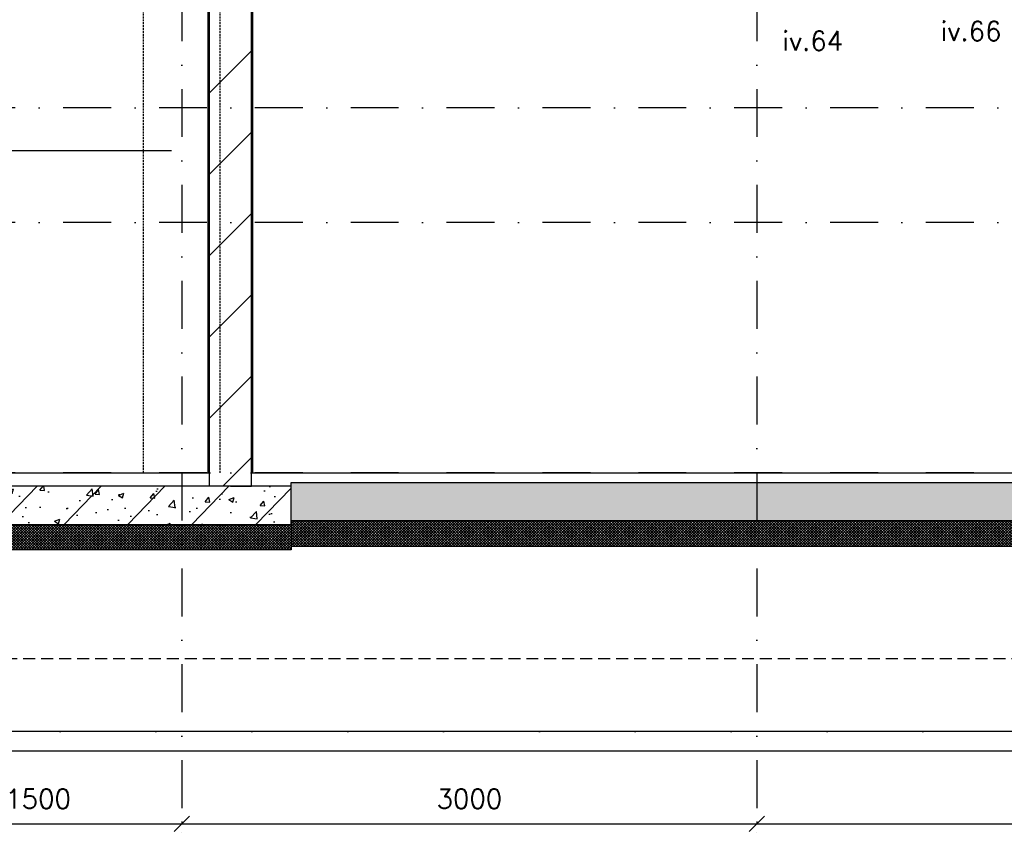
# Model space of a CAD drawing. Extents: x 0 to 316966, y 0 to 192112.
# Tile 38 of 54: x 173603 to 178740, y 90560 to 94809. Entities that reach past the tile are written whole.
import ezdxf

# ---------------------------------------------------------------- set-up
doc = ezdxf.new("R2010")
doc.units = 0
doc.header["$LTSCALE"] = 20
doc.header["$MEASUREMENT"] = 0
doc.header["$PDSIZE"] = -1
for name, pattern in [('DASHDOT', [25, 12.5, -6.25, 0, -6.25]), ('DD1', [2.66667, 1.66667, -0.5, 0, -0.5]), ('HIDDEN2', [4.6875, 3.125, -1.5625]), ('HIDDENX2', [0.75, 0.5, -0.25])]:
    doc.linetypes.add(name, pattern=pattern)
doc.layers.get('0').update_dxf_attribs({"linetype": 'CONTINUOUS'})
doc.layers.get('DEFPOINTS').update_dxf_attribs({"linetype": 'CONTINUOUS'})
for name, color, linetype in [('_DETAILNUMMERSTEKST', 4, 'CONTINUOUS'), ('A--01A1_ACEER', 1, 'CONTINUOUS'), ('A--A22--_F123-', 9, 'CONTINUOUS'), ('A--A23--_F--3-', 9, 'CONTINUOUS'), ('A--L13D2_VLOEREN', 2, 'CONTINUOUS'), ('A--L21--_F-23-', 4, 'CONTINUOUS'), ('A--L22--', 3, 'CONTINUOUS'), ('A--L22--_F--3-', 7, 'CONTINUOUS'), ('A--L22D2_BINNENWAND', 2, 'CONTINUOUS'), ('A--L23--', 7, 'CONTINUOUS'), ('A--L28DC1_CONSTR', 1, 'HIDDENX2'), ('A--L28DC1_KONSTRUKTIES', 1, 'HIDDEN2'), ('A--L31--', 2, 'CONTINUOUS'), ('A--M$1A-_F123-', 1, 'CONTINUOUS'), ('A--T01A-25_TEKST', 2, 'CONTINUOUS'), ('STRAMIEN', 8, 'DD1')]:
    doc.layers.add(name, color=color, linetype=linetype)
doc.styles.add('HIEMSTRA', font='romans.shx')
doc.dimstyles.get("Standard").update_dxf_attribs({"dimscale": 40, "dimtxt": 2.5, "dimasz": 2, "dimexe": 0.3, "dimexo": 0.3, "dimgap": 2, "dimtad": 1, "dimdec": 0, "dimzin": 0, "dimdsep": 46, "dimtxsty": 'HIEMSTRA', "dimblk1": 'OBLIQUE', "dimblk2": 'OBLIQUE', "dimsah": 1, "dimcen": 0.09, "dimdle": 0.3, "dimclrd": 1, "dimclre": 1, "dimclrt": 3, "dimadec": 0, "dimazin": 0, "dimtfac": 1, "dimtdec": 4, "dimtix": 1, "dimtmove": 2, "dimatfit": 3, "dimldrblk": 'OBLIQUE', "dimfxl": 0, "dimtvp": 625, "dimtolj": 1, "dimtzin": 0, "dimarcsym": 0})

# ---------------------------------------------------------------- blocks, each defined once
blk = doc.blocks.new('_OBLIQUE')
at = {"color": 0, "linetype": 'ByBlock'}
blk.add_line((-0.5, -0.5), (0.5, 0.5), dxfattribs=at)
blk = doc.blocks.new('*D54')
at = {"color": 1, "linetype": 'ByBlock'}
blk.add_line((172937.3, 90070.2), (174461.3, 90070.2), dxfattribs=at)
at = {"layer": 'DEFPOINTS', "color": 0, "linetype": 'ByBlock'}
for p in [(172949.3, 90070.2), (174449.3, 90070.2), (174449.3, 90070.2)]:
    blk.add_point(p, dxfattribs=at)
at = {"color": 1, "linetype": 'ByBlock', "xscale": 80, "yscale": 80, "zscale": 80, "rotation": 180}
blk.add_blockref('_OBLIQUE', (172949.3, 90070.2), dxfattribs=at)
at = {"color": 1, "linetype": 'ByBlock', "xscale": 80, "yscale": 80, "zscale": 80}
blk.add_blockref('_OBLIQUE', (174449.3, 90070.2), dxfattribs=at)
at = {"color": 3, "linetype": 'ByBlock', "insert": (173699.3, 90200.2), "char_height": 100, "attachment_point": 5, "style": 'HIEMSTRA'}
blk.add_mtext('\\A1;1500', dxfattribs=at)
blk = doc.blocks.new('*U504')
at = {"layer": 'A--A22--_F123-', "linetype": 'Continuous'}
h = blk.add_hatch(dxfattribs=at)
h.set_pattern_fill('ALFALINE', color=256, scale=300, style=0)
h.set_pattern_definition([(45, (-174703.06, -92375.9), (-212.13203, 212.13203), [])])
h.paths.add_polyline_path([(0, 0), (-110, 0), (-110, 3130), (0, 3130), (110, 3130), (110, 0)])
at = {"layer": 'A--L22--_F--3-', "color": 4, "linetype": 'Continuous'}
for points in [[(0, 0), (-110, 0), (-110, 3130), (0, 3130)], [(0, 0), (110, 0), (110, 3130), (0, 3130)]]:
    blk.add_lwpolyline(points, dxfattribs=at)
blk = doc.blocks.new('*D142')
at = {"color": 1, "linetype": 'ByBlock'}
for p, q in [((174449.3, 90082.2), (174449.3, 90070.2)), ((174449.3, 90070.2), (177449.3, 90070.2)), ((177449.3, 90082.2), (177449.3, 90070.2))]:
    blk.add_line(p, q, dxfattribs=at)
at = {"layer": 'DEFPOINTS', "color": 0, "linetype": 'ByBlock'}
for p in [(174449.3, 90070.2), (177449.3, 90070.2), (177449.3, 90070.2)]:
    blk.add_point(p, dxfattribs=at)
at = {"color": 1, "linetype": 'ByBlock', "xscale": 80, "yscale": 80, "zscale": 80, "rotation": 180}
blk.add_blockref('_OBLIQUE', (174449.3, 90070.2), dxfattribs=at)
at = {"color": 1, "linetype": 'ByBlock', "xscale": 80, "yscale": 80, "zscale": 80}
blk.add_blockref('_OBLIQUE', (177449.3, 90070.2), dxfattribs=at)
at = {"color": 3, "linetype": 'ByBlock', "insert": (175949.3, 90200.2), "char_height": 100, "attachment_point": 5, "style": 'HIEMSTRA'}
blk.add_mtext('\\A1;3000', dxfattribs=at)
blk = doc.blocks.new('*D143')
at = {"color": 1, "linetype": 'ByBlock'}
for p, q in [((177449.3, 90082.2), (177449.3, 90070.2)), ((177449.3, 90070.2), (180764.3, 90070.2)), ((180764.3, 90082.2), (180764.3, 90070.2))]:
    blk.add_line(p, q, dxfattribs=at)
at = {"layer": 'DEFPOINTS', "color": 0, "linetype": 'ByBlock'}
for p in [(177449.3, 90070.2), (180764.3, 90070.2), (180764.3, 90070.2)]:
    blk.add_point(p, dxfattribs=at)
at = {"color": 1, "linetype": 'ByBlock', "xscale": 80, "yscale": 80, "zscale": 80, "rotation": 180}
blk.add_blockref('_OBLIQUE', (177449.3, 90070.2), dxfattribs=at)
at = {"color": 1, "linetype": 'ByBlock', "xscale": 80, "yscale": 80, "zscale": 80}
blk.add_blockref('_OBLIQUE', (180764.3, 90070.2), dxfattribs=at)
at = {"color": 3, "linetype": 'ByBlock', "insert": (179106.8, 90200.2), "char_height": 100, "attachment_point": 5, "style": 'HIEMSTRA'}
blk.add_mtext('\\A1;3315', dxfattribs=at)

msp = doc.modelspace()

# ---------------------------------------------------------------- hatches: boundary and pattern name
at = {"layer": 'A--A23--_F--3-'}
h = msp.add_hatch(dxfattribs=at)
h.set_pattern_fill('ALFABET', color=256, scale=40, angle=1, style=0, pattern_type=2)
h.set_pattern_definition([(46, (152736.1, 93821.48), (-172.6416, 166.718), []), (51, (152736.1, 93821.48), (287.2984, -20.0899), [30, -330]), (356, (152736.1, 93821.48), (-60.743, 299.8624), [24, -264]), (101.4514, (152760.04, 93819.8), (226.5556, 279.7724), [25.496, -280.457]), (47.1842, (152734.7, 93901.46), (427.987, -58.747), [45, -495]), (97.6356, (152770.37, 93896.57), (367.008, 396.113), [38.244, -420.685]), (352.1842, (152734.7, 93901.46), (367.0076, 396.113), [36, -396]), (22, (152775.04, 93882.17), (241.537, -156.856), [30, -330]), (327, (152775.04, 93882.17), (92.249, 291.7144), [24, -264]), (72.4514, (152795.17, 93869.1), (333.7863, 134.858), [25.496, -280.457]), (38.5, (152736.1, 93821.48), (2.5393, 133.22215), [0, -260.8, 0, -268, 0, -265]), (8.5, (152736.1, 93821.48), (102.4584, 159.5771), [0, -152.8, 0, -254.8, 0, -101]), (328.5, (152646.91, 93819.92), (213.6539, -5.294), [0, -100, 0, -312, 0, -414]), (318.5, (152606.92, 93819.22), (232.5401, 44.1071), [0, -130, 0, -207.2, 0, -294]), (318.5, (152606.92, 93819.22), (232.5401, 44.1071), [0, -130, 0, -207.2, 0, -294])])
h.paths.add_polyline_path([(173144.265, 92175.898), (175019.274, 92175.898), (175019.274, 92375.898), (173144.265, 92375.898)])
h = msp.add_hatch(dxfattribs=at)
h.set_pattern_fill('ALFABET', color=256, scale=40, angle=1, style=0, pattern_type=2)
h.set_pattern_definition([(134, (201451.44, 93841.48), (172.6416, 166.718), []), (129, (201451.44, 93841.48), (-287.2984, -20.0899), [30, -330]), (184, (201451.44, 93841.48), (60.743, 299.8624), [24, -264]), (78.5486, (201427.5, 93839.8), (-226.5556, 279.7724), [25.496, -280.457]), (132.8158, (201452.84, 93921.46), (-427.987, -58.747), [45, -495]), (82.3644, (201417.17, 93916.57), (-367.008, 396.1126), [38.244, -420.685]), (187.8158, (201452.84, 93921.46), (-367.0076, 396.113), [36, -396]), (158, (201412.5, 93902.17), (-241.5371, -156.856), [30, -330]), (213, (201412.5, 93902.17), (-92.249, 291.7144), [24, -264]), (107.5486, (201392.37, 93889.1), (-333.7863, 134.858), [25.496, -280.457]), (141.5, (201451.44, 93841.48), (-2.5393, 133.22215), [0, -260.8, 0, -268, 0, -265]), (171.5, (201451.44, 93841.48), (-102.4584, 159.5771), [0, -152.8, 0, -254.8, 0, -101]), (211.5, (201540.63, 93839.92), (-213.6539, -5.294), [0, -100, 0, -312, 0, -414]), (221.5, (201580.62, 93839.22), (-232.5401, 44.1071), [0, -130, 0, -207.2, 0, -294]), (221.5, (201580.62, 93839.22), (-232.5401, 44.1071), [0, -130, 0, -207.2, 0, -294])])
h.paths.add_polyline_path([(182388.854, 92195.898), (175019.274, 92195.898), (175019.274, 92395.898), (182388.854, 92395.898)])
h = msp.add_hatch(dxfattribs=at)
h.set_pattern_fill('ALFAKRS', color=256, scale=10, style=0, pattern_type=2)
h.set_pattern_definition([(45, (106263.855, -5.523), (-7.0710678, 7.0710678), []), (135, (106263.855, -5.523), (-7.0710678, -7.0710678), [])])
h.paths.add_polyline_path([(175019.274, 92043.898), (173129.274, 92043.898), (173129.274, 92175.898), (175019.274, 92175.898), (175019.274, 92055.898)])
h = msp.add_hatch(dxfattribs=at)
h.set_pattern_fill('ALFAKRS', color=256, scale=10, style=0, pattern_type=2)
h.set_pattern_definition([(135, (247923.684, 30), (7.0710678, 7.0710678), []), (45, (247923.684, 30), (7.0710678, -7.0710678), [])])
h.paths.add_polyline_path([(175019.274, 92063.898), (182388.854, 92063.898), (182388.854, 92195.898), (175019.274, 92195.898), (175019.274, 92075.898)])

# ---------------------------------------------------------------- linework, layer by layer
at = {"layer": 'A--01A1_ACEER'}
msp.add_line((175433.984, 92445.898), (176551.686, 92445.898), dxfattribs=at)
at = {"layer": 'A--L13D2_VLOEREN'}
for p, q in [((170794.265, 92445.898), (174598.838, 92445.898)), ((174807.282, 92445.898), (182458.854, 92445.898))]:
    msp.add_line(p, q, dxfattribs=at)
at = {"layer": 'A--L21--_F-23-', "linetype": 'Continuous'}
for points in [[(173144.265, 92175.898), (175019.274, 92175.898), (175019.274, 92375.898), (173144.265, 92375.898)], [(182388.854, 92195.898), (175019.274, 92195.898), (175019.274, 92395.898), (182388.854, 92395.898)]]:
    msp.add_lwpolyline(points, close=True, dxfattribs=at)
at = {"layer": 'A--L22D2_BINNENWAND'}
for p, q in [((174585.838, 92445.898), (174585.832, 95461.508)), ((174820.282, 92445.898), (174820.288, 95264.9))]:
    msp.add_line(p, q, dxfattribs=at)
at = {"layer": 'A--L23--'}
for points in [[(175019.274, 92043.898), (173129.274, 92043.898), (173129.274, 92175.898), (175019.274, 92175.898), (175019.274, 92055.898), (175019.274, 92055.898), (175019.274, 92043.898)], [(175019.274, 92063.898), (182388.854, 92063.898), (182388.854, 92195.898), (175019.274, 92195.898), (175019.274, 92075.898), (175019.274, 92075.898), (175019.274, 92063.898)]]:
    msp.add_lwpolyline(points, close=True, dxfattribs=at)
at = {"layer": 'A--L28DC1_CONSTR'}
for p, q in [((174249.265, 92445.898), (174249.265, 95355.898)), ((174649.265, 92445.898), (174649.265, 95355.898))]:
    msp.add_line(p, q, dxfattribs=at)
at = {"layer": 'A--L28DC1_KONSTRUKTIES'}
msp.add_line((182308.854, 91475.898), (157439.265, 91475.898), dxfattribs=at)
at = {"layer": 'A--L31--'}
msp.add_lwpolyline([(170944.265, 90995.898), (182308.854, 90995.898), (182308.854, 91095.898), (170944.265, 91095.898)], dxfattribs=at)
at = {"layer": 'A--T01A-25_TEKST'}
msp.add_line((173052.678, 94126.439), (174395.043, 94126.439), dxfattribs=at)
at = {"layer": 'STRAMIEN', "linetype": 'DASHDOT'}
for p, q in [((174449.265, 109950.716), (174449.265, 90560.27)), ((177449.265, 109950.716), (177449.265, 90560.27)), ((189082.969, 94348.898), (152098.725, 94348.898)), ((189082.969, 93751.898), (152098.725, 93751.898)), ((189082.969, 92445.898), (152098.725, 92445.898)), ((189192.195, 91095.898), (152270.673, 91095.898))]:
    msp.add_line(p, q, dxfattribs=at)

# ---------------------------------------------------------------- block references
at = {"layer": 'A--L22--'}
msp.add_blockref('*U504', (174703.06, 92375.898), dxfattribs=at)

# ---------------------------------------------------------------- texts
at = {"layer": '_DETAILNUMMERSTEKST', "style": 'HIEMSTRA'}
for s, p in [('iv.66', (178407.832, 94699.294)), ('iv.64', (177581.761, 94648.668))]:
    msp.add_text(s, height=100, dxfattribs=at).set_placement(p)

# ---------------------------------------------------------------- dimensions: what is measured, and where the dimension line sits
at = {"layer": 'A--M$1A-_F123-'}
for base, p1, p2, override, picture, middle in [((174449.265, 90615.106), (172949.265, 90615.106), (174449.265, 90615.106), {"dimscale": 40, "dimtxsty": 'HIEMSTRA', "dimclrt": 3}, '*D54', (173699.265, 90745.106)), ((177449.265, 90615.106), (174449.265, 90615.106), (177449.265, 90615.106), {"dimexe": 0, "dimcen": 0, "dimdle": 0, "dimtfac": 0.75, "dimtvp": 1.5}, '*D142', (175949.265, 90745.106)), ((180764.265, 90615.106), (177449.265, 90615.106), (180764.265, 90615.106), {"dimexe": 0, "dimcen": 0, "dimdle": 0, "dimtfac": 0.75, "dimtvp": 1.5}, '*D143', (179106.765, 90745.106))]:
    dim = msp.add_linear_dim(base=base, p1=p1, p2=p2, dimstyle='Standard', override=override, dxfattribs=at)
    dim.commit()
    dim.dimension.update_dxf_attribs({"geometry": picture, "text_midpoint": middle, "insert": (0, 544.914)})

doc.saveas('drawing.dxf')
